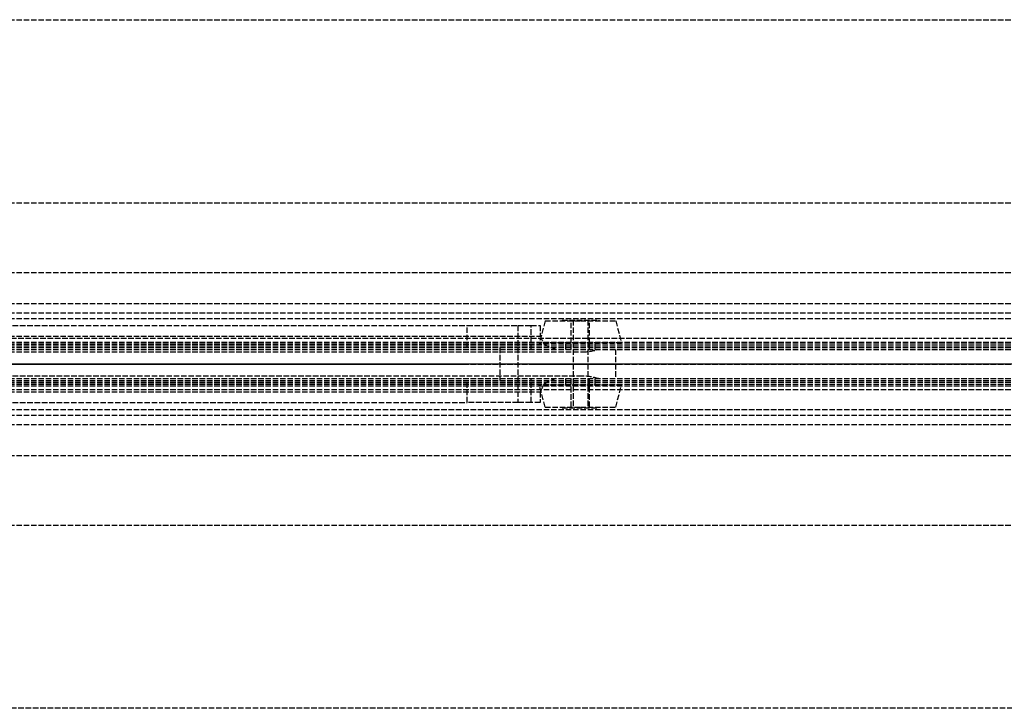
# Model space of a CAD drawing. Header units: millimetres. Extents: x 0 to 2050, y -94 to 94.
# Tile 8 of 10: x 269 to 538, y -94 to 94. Entities that reach past the tile are written whole.
import ezdxf

# ---------------------------------------------------------------- set-up
doc = ezdxf.new("R2010")
doc.units = ezdxf.units.MM
doc.header["$LTSCALE"] = 10
doc.linetypes.add('ALLCAD_Strich', pattern=[0.2, 0.15, -0.05])
doc.layers.add('BESCH_KONT_sich_schn_ansi_2d', color=40, linetype='Continuous')
doc.layers.add('BESCH_KONT_sich_schn_grun_2d', color=10, linetype='Continuous')

msp = doc.modelspace()

# ---------------------------------------------------------------- linework, layer by layer
at = {"layer": 'BESCH_KONT_sich_schn_ansi_2d', "linetype": 'ALLCAD_Strich'}
for p, q in [((0, 0, 2368), (2050, 0, 2368)), ((2050, 0, 2418), (0, 0, 2418)), ((0, 0, 2298), (995, 0, 2298)), ((0, 0, 2337), (2050, 0, 2337)), ((2050, 0, 2338.5), (0, 0, 2338.5)), ((0, 0, 2365.5), (2050, 0, 2365.5)), ((0, 0, 2339.5), (2050, 0, 2339.5)), ((0, 0, 2335), (2050, 0, 2335)), ((0, 0, 2363.5), (2050, 0, 2363.5)), ((0, 0, 2363), (2050, 0, 2363)), ((995, 0, 7), (2, 0, 7)), ((2, 0, 2307), (1055, 0, 2307)), ((114, 0, 2341.7), (399.95, 0, 2341.7)), ((114, 0, 2339.8), (411.02, 0, 2339.8)), ((114, 0, 2338.48), (412.1, 0, 2338.48)), ((422.45, 0, 2334.7), (114, 0, 2334.7)), ((128.93, 0, 2356.7), (391.1, 0, 2356.7)), ((404.95, 0, 2353.3), (391.1, 0, 2356.7)), ((399.95, 0, 2354.53), (399.95, 0, 2341.7)), ((408.54, 0, 2353.3), (404.95, 0, 2353.3)), ((408.54, 0, 2347.5), (408.54, 0, 2353.3)), ((408.54, 0, 2353.3), (422.45, 0, 2353.3)), ((415.33, 0, 2335.96), (426.93, 0, 2335.96)), ((426.93, 0, 2335.96), (415.33, 0, 2335.96))]:
    msp.add_line(p, q, dxfattribs=at)
at = {"layer": 'BESCH_KONT_sich_schn_ansi_2d', "linetype": 'ALLCAD_Strich', "extrusion": (0, 1, 0)}
for radius in [11.25, 2]:
    msp.add_circle((-422, 2348.5), radius, dxfattribs=at)
at = {"layer": 'BESCH_KONT_sich_schn_ansi_2d', "linetype": 'ALLCAD_Strich', "extrusion": (0, -1, 0)}
for radius in [9.64, 5, 4, 2.5]:
    msp.add_circle((422, 2348.5), radius, dxfattribs=at)
at = {"layer": 'BESCH_KONT_sich_schn_ansi_2d', "linetype": 'ALLCAD_Strich', "extrusion": (0, 1, 0)}
for centre, radius, start, end in [((-421.75, 2347.5), 13.21, 324.3334, 0), ((-421.75, 2347.5), 13.21, 316.9529, 324.3334), ((-421.75, 2347.5), 13.21, 299.1028, 316.9529), ((-422.25, 2344), 9.3, 91.2455, 239.8345), ((-422.25, 2344), 9.3, 239.8345, 268.7545)]:
    msp.add_arc(centre, radius, start, end, dxfattribs=at)
at = {"layer": 'BESCH_KONT_sich_schn_grun_2d', "linetype": 'ALLCAD_Strich'}
for p, q in [((0, 94), (2050, 94)), ((0, 44), (2050, 44)), ((0, 25), (2050, 25)), ((0, 16.5), (2050, 16.5)), ((0, 14), (2050, 14)), ((0, 12.38), (2050, 12.38)), ((412.36, 11.75), (410.75, 5.75)), ((412.36, 11.75), (422, 11.75)), ((417, 12), (427, 12)), ((417, 12), (417, 11.75)), ((419.5, 5.75), (419.5, 11.75)), ((420, 12), (420, -12)), ((422, 11.75), (431.64, 11.75)), ((424, 12), (424, -12)), ((424.5, 5.75), (424.5, 11.75)), ((427, 12), (427, 11.75)), ((431.64, 11.75), (433.25, 5.75)), ((128.93, 10.5), (391.1, 10.5)), ((391.1, 10.5), (404.95, 10.5)), ((391.1, 4.5), (391.1, 10.5)), ((404.95, 10.5), (408.54, 10.5)), ((404.95, 10.5), (404.95, -10.5)), ((408.54, 10.5), (411.02, 10.5)), ((408.54, 4), (408.54, 10.5)), ((411.02, 10.5), (411.02, 7.63)), ((2050, 7), (0, 7)), ((0, 5.5), (2050, 5.5)), ((114, 7.63), (411.02, 7.63)), ((114, 5.4), (412.1, 5.4)), ((236, 6), (1290, 6)), ((433.25, 5.75), (410.75, 5.75)), ((418, 4), (418, 5.5)), ((419.5, 4), (419.5, 5.5)), ((424.5, 4), (424.5, 5.5)), ((426, 4), (426, 5.5)), ((0, 4.5), (2050, 4.5)), ((0, 4), (2050, 4)), ((2, 5), (1055, 5)), ((114, 3.3), (422.45, 3.3)), ((399.95, 4.5), (399.95, -4.5)), ((420, 4), (420, -4)), ((424, 4), (424, -4)), ((431.55, 4), (431.55, -4)), ((0, -4), (2050, -4)), ((0, -4.5), (2050, -4.5)), ((2, -5), (1055, -5)), ((422.45, -3.3), (114, -3.3)), ((391.1, -10.5), (391.1, -4.5)), ((408.54, -10.5), (408.54, -4)), ((418, -5.5), (418, -4)), ((419.5, -5.5), (419.5, -4)), ((424.5, -5.5), (424.5, -4)), ((426, -5.5), (426, -4)), ((0, -5.5), (2050, -5.5)), ((0, -7), (2050, -7)), ((114, -5.4), (412.1, -5.4)), ((114, -7.63), (411.02, -7.63)), ((236, -6), (1290, -6)), ((433.25, -5.75), (410.75, -5.75)), ((412.36, -11.75), (410.75, -5.75)), ((411.02, -7.63), (411.02, -10.5)), ((419.5, -11.75), (419.5, -5.75)), ((424.5, -11.75), (424.5, -5.75)), ((431.64, -11.75), (433.25, -5.75)), ((128.93, -10.5), (391.1, -10.5)), ((404.95, -10.5), (391.1, -10.5)), ((408.54, -10.5), (404.95, -10.5)), ((411.02, -10.5), (408.54, -10.5)), ((0, -12.38), (2050, -12.38)), ((412.36, -11.75), (422, -11.75)), ((417, -11.75), (417, -12)), ((417, -12), (427, -12)), ((422, -11.75), (431.64, -11.75)), ((427, -11.75), (427, -12)), ((0, -14), (2050, -14)), ((0, -16.5), (2050, -16.5)), ((0, -25), (2050, -25)), ((0, -44), (2050, -44)), ((2050, -94), (0, -94))]:
    msp.add_line(p, q, dxfattribs=at)
for centre, major_axis, ratio, start_param, end_param in [((421.75, 20.71), (0, -22.42), 0.589095, -0.948296, -0.819482), ((421.75, 10.4), (13.21, 0), 0.554262, -2.390278, -2.078736), ((422.25, 8.46), (-9.3, 0), 0.554262, -4.690651, -4.185902), ((421.75, -10.4), (-13.21, 0), 0.554262, -1.062856, -0.751314), ((422.25, -8.46), (9.3, 0), 0.554262, 1.044309, 1.549058), ((421.75, -20.71), (0, 22.42), 0.589095, 0.819482, 0.948296)]:
    msp.add_ellipse(centre, major_axis=major_axis, ratio=ratio, start_param=start_param, end_param=end_param, dxfattribs=at)

doc.saveas('drawing.dxf')
